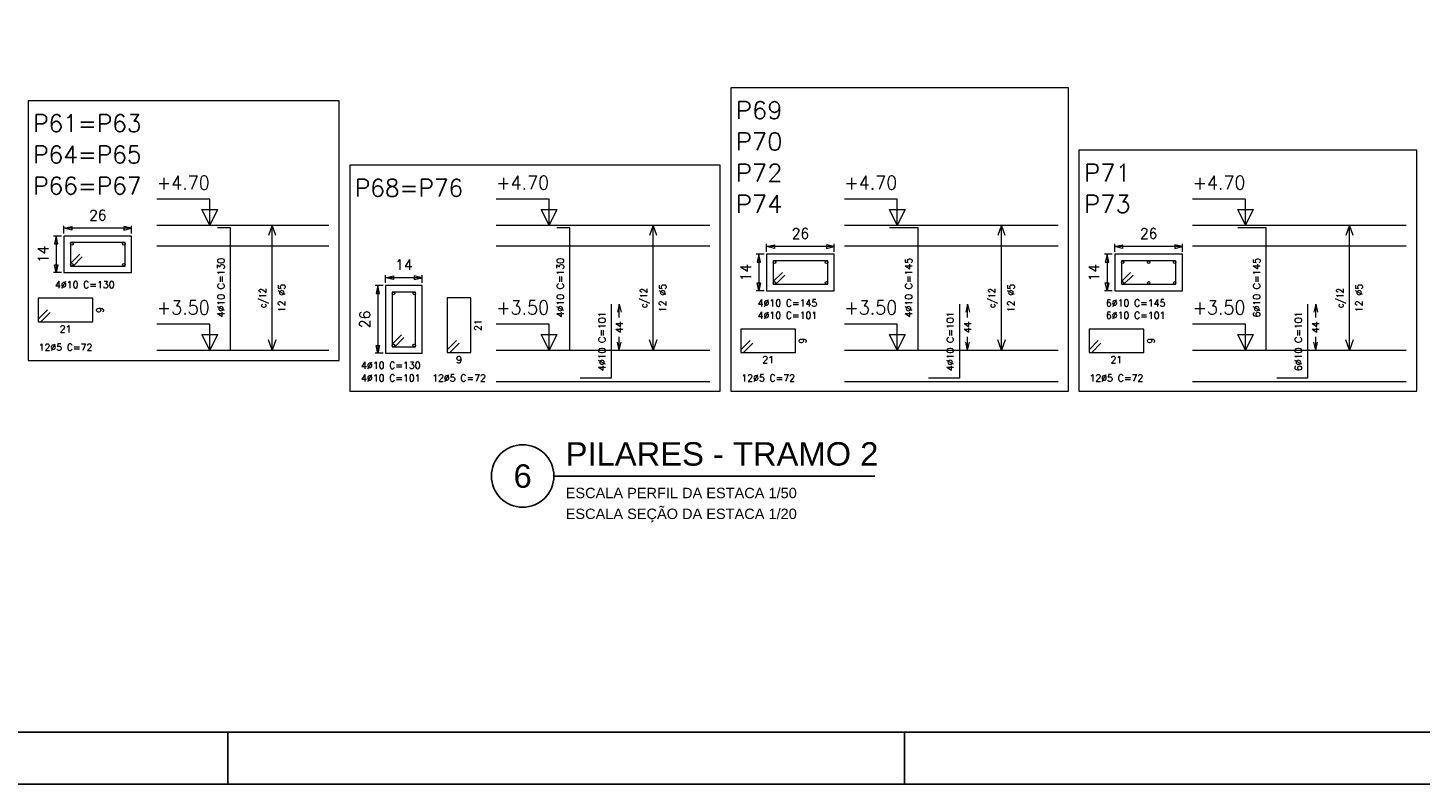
# Model space of a CAD drawing. Header units: millimetres. Extents: x -80 to 444, y 0 to 170.
# Tile 21 of 133: x 30 to 57, y 65 to 80. Entities that reach past the tile are written whole.
import ezdxf
from ezdxf.enums import TextEntityAlignment as Align

# ---------------------------------------------------------------- set-up
doc = ezdxf.new("R2010")
doc.units = ezdxf.units.MM
for name, color, linetype, lineweight in [('ARM_LONGITUDINAL', 3, 'Continuous', 0), ('ARM_TRANSVERSAL', 2, 'Continuous', 0), ('COMP_BARRAS', 3, 'Continuous', 9), ('COMP_ESTRIBOS', 2, 'Continuous', 9), ('COMP_INDNIVEL', 4, 'Continuous', 0), ('COMP_LAJE', 1, 'Continuous', 0), ('COMP_NIVEL', 4, 'Continuous', 15), ('COMP_TEXTOS', 5, 'Continuous', 0), ('QUADRO_PILAR', 8, 'Continuous', 20), ('REF_REFERENCIAS', 8, 'Continuous', 15), ('SEC_BARRAS', 3, 'Continuous', 9), ('SEC_COTAS', 4, 'Continuous', 0), ('SEC_DIM_PILAR', 4, 'Continuous', 9), ('SEC_ESTRIBO', 2, 'Continuous', 9), ('SEC_SECAO', 1, 'Continuous', 9)]:
    doc.layers.add(name, color=color, linetype=linetype, lineweight=lineweight)
doc.styles.add('CYPETXT', font='romans', dxfattribs={"height": 0.2})
doc.styles.get("Standard").update_dxf_attribs({"font": 'arial.ttf'})

msp = doc.modelspace()

# ---------------------------------------------------------------- linework, layer by layer
at = {"color": 2}
msp.add_line((40.3661, 70.9176), (46.5354, 70.9176), dxfattribs=at)
at = {"color": 1}
for p, q in [((34.1, 65), (34.1, 66)), ((47.1, 65), (47.1, 66))]:
    msp.add_line(p, q, dxfattribs=at)
at = {"color": 2}
msp.add_lwpolyline([(0, 124.4), (0, 65), (84.1, 65), (84.1, 124.4)], close=True, dxfattribs=at)
at = {"color": 6}
msp.add_lwpolyline([(2.5, 123.4), (2.5, 66), (83.1, 66), (83.1, 123.4)], close=True, dxfattribs=at)
at = {"color": 2}
msp.add_circle((39.7661, 70.9176), 0.6, dxfattribs=at)
at = {"layer": 'COMP_BARRAS'}
for p, q in [((41.4739, 72.7956), (41.4739, 74.2156)), ((48.1639, 72.7956), (48.1639, 74.2156)), ((54.8539, 72.7956), (54.8539, 74.2156)), ((41.4739, 72.7956), (40.8739, 72.7956)), ((48.1639, 72.7956), (47.5639, 72.7956)), ((54.8539, 72.7956), (54.2539, 72.7956))]:
    msp.add_line(p, q, dxfattribs=at)
for points in [[(34.1539, 73.3356), (34.1539, 75.6856), (33.9039, 75.6856)], [(40.6739, 73.3356), (40.6739, 75.6856), (40.4239, 75.6856)], [(47.3639, 73.3356), (47.3639, 75.6856), (46.8139, 75.6856)], [(54.0539, 73.3356), (54.0539, 75.6856), (53.5039, 75.6856)]]:
    msp.add_lwpolyline(points, dxfattribs=at)
at = {"layer": 'COMP_ESTRIBOS'}
for p, q in [((34.9539, 73.3356), (34.9539, 75.7356)), ((42.2739, 73.3356), (42.2739, 75.7356)), ((48.9639, 73.3356), (48.9639, 75.7356)), ((55.6539, 73.3356), (55.6539, 75.7356))]:
    msp.add_line(p, q, dxfattribs=at)
for points in [[(35.0239, 75.5356), (34.9539, 75.7356), (34.8839, 75.5356)], [(42.3439, 75.5356), (42.2739, 75.7356), (42.2039, 75.5356)], [(49.0339, 75.5356), (48.9639, 75.7356), (48.8939, 75.5356)], [(55.7239, 75.5356), (55.6539, 75.7356), (55.5839, 75.5356)], [(35.0239, 73.5356), (34.9539, 73.3356), (34.8839, 73.5356)], [(42.3439, 73.5356), (42.2739, 73.3356), (42.2039, 73.5356)], [(49.0339, 73.5356), (48.9639, 73.3356), (48.8939, 73.5356)], [(55.7239, 73.5356), (55.6539, 73.3356), (55.5839, 73.5356)]]:
    msp.add_lwpolyline(points, dxfattribs=at)
at = {"layer": 'COMP_INDNIVEL'}
for points in [[(33.7539, 75.7356), (33.7539, 76.2356), (32.7379, 76.2356)], [(40.2739, 75.7356), (40.2739, 76.2356), (39.2579, 76.2356)], [(46.9639, 75.7356), (46.9639, 76.2356), (45.9479, 76.2356)], [(53.6539, 75.7356), (53.6539, 76.2356), (52.6379, 76.2356)], [(33.7539, 73.3356), (33.7539, 73.8356), (32.7379, 73.8356)], [(40.2739, 73.3356), (40.2739, 73.8356), (39.2579, 73.8356)], [(46.9639, 73.3356), (46.9639, 73.8356), (45.9479, 73.8356)], [(53.6539, 73.3356), (53.6539, 73.8356), (52.6379, 73.8356)]]:
    msp.add_lwpolyline(points, dxfattribs=at)
for points in [[(33.7539, 75.7356), (33.6039, 76.0356), (33.9039, 76.0356), (33.7539, 75.7356)], [(40.2739, 75.7356), (40.1239, 76.0356), (40.4239, 76.0356), (40.2739, 75.7356)], [(46.9639, 75.7356), (46.8139, 76.0356), (47.1139, 76.0356), (46.9639, 75.7356)], [(53.6539, 75.7356), (53.5039, 76.0356), (53.8039, 76.0356), (53.6539, 75.7356)], [(33.7539, 73.3356), (33.6039, 73.6356), (33.9039, 73.6356), (33.7539, 73.3356)], [(40.2739, 73.3356), (40.1239, 73.6356), (40.4239, 73.6356), (40.2739, 73.3356)], [(46.9639, 73.3356), (46.8139, 73.6356), (47.1139, 73.6356), (46.9639, 73.3356)], [(53.6539, 73.3356), (53.5039, 73.6356), (53.8039, 73.6356), (53.6539, 73.3356)]]:
    msp.add_lwpolyline(points, close=True, dxfattribs=at)
at = {"layer": 'COMP_LAJE'}
for p, q in [((32.7379, 75.7356), (36.0439, 75.7356)), ((39.2579, 75.7356), (43.3639, 75.7356)), ((45.9479, 75.7356), (50.0539, 75.7356)), ((52.6379, 75.7356), (56.7439, 75.7356)), ((32.7379, 75.3356), (36.0439, 75.3356)), ((39.2579, 75.3356), (43.3639, 75.3356)), ((45.9479, 75.3356), (50.0539, 75.3356)), ((52.6379, 75.3356), (56.7439, 75.3356)), ((32.7379, 73.3356), (36.0439, 73.3356)), ((39.2579, 73.3356), (43.3639, 73.3356)), ((45.9479, 73.3356), (50.0539, 73.3356)), ((52.6379, 73.3356), (56.7439, 73.3356)), ((39.2579, 72.7356), (43.3639, 72.7356)), ((45.9479, 72.7356), (50.0539, 72.7356)), ((52.6379, 72.7356), (56.7439, 72.7356))]:
    msp.add_line(p, q, dxfattribs=at)
at = {"layer": 'COMP_TEXTOS'}
for p, q in [((41.6239, 74.2156), (41.5889, 74.0656)), ((41.6239, 74.2156), (41.6589, 74.0656)), ((41.6239, 73.9626), (41.6239, 74.2156)), ((48.3139, 74.2156), (48.2789, 74.0656)), ((48.3139, 74.2156), (48.3489, 74.0656)), ((48.3139, 73.9626), (48.3139, 74.2156)), ((55.0039, 74.2156), (54.9689, 74.0656)), ((55.0039, 74.2156), (55.0389, 74.0656)), ((55.0039, 73.9626), (55.0039, 74.2156)), ((41.6239, 73.3356), (41.6239, 73.5886)), ((48.3139, 73.3356), (48.3139, 73.5886)), ((55.0039, 73.3356), (55.0039, 73.5886)), ((41.6239, 73.3356), (41.5889, 73.4856)), ((41.6239, 73.3356), (41.6589, 73.4856)), ((48.3139, 73.3356), (48.2789, 73.4856)), ((48.3139, 73.3356), (48.3489, 73.4856)), ((55.0039, 73.3356), (54.9689, 73.4856)), ((55.0039, 73.3356), (55.0389, 73.4856))]:
    msp.add_line(p, q, dxfattribs=at)
at = {"layer": 'QUADRO_PILAR'}
for points in [[(30.2639, 73.1356), (36.2439, 73.1356), (36.2439, 78.1256), (30.2639, 78.1256), (30.2639, 73.1356)], [(43.7639, 72.5456), (50.2539, 72.5456), (50.2539, 78.3756), (43.7639, 78.3756), (43.7639, 72.5456)], [(50.4539, 72.5456), (56.9439, 72.5456), (56.9439, 77.1756), (50.4539, 77.1756), (50.4539, 72.5456)], [(36.4439, 72.5456), (43.5639, 72.5456), (43.5639, 76.8856), (36.4439, 76.8856), (36.4439, 72.5456)]]:
    msp.add_lwpolyline(points, close=True, dxfattribs=at)
at = {"layer": 'SEC_BARRAS'}
for centre in [(31.1039, 75.3756), (32.1039, 75.3756), (31.1039, 74.9756), (32.1039, 74.9756), (44.6039, 75.0256), (45.6039, 75.0256), (51.2939, 75.0256), (51.7939, 75.0256), (52.2939, 75.0256), (44.6039, 74.6256), (45.6039, 74.6256), (51.2939, 74.6256), (51.7939, 74.6256), (52.2939, 74.6256), (37.2839, 74.4256), (37.6839, 74.4256), (37.2839, 73.4256), (37.6839, 73.4256)]:
    msp.add_circle(centre, 0.025, dxfattribs=at)
at = {"layer": 'SEC_COTAS'}
for p, q in [((30.9539, 75.5756), (30.9539, 75.7256)), ((32.2539, 75.5756), (32.2539, 75.7256)), ((30.9039, 75.5256), (30.7539, 75.5256)), ((30.8039, 75.5256), (30.8039, 74.8256)), ((32.2539, 75.6756), (30.9539, 75.6756)), ((44.4039, 75.1756), (44.2539, 75.1756)), ((44.3039, 75.1756), (44.3039, 74.4756)), ((44.4539, 75.2256), (44.4539, 75.3756)), ((45.7539, 75.3256), (44.4539, 75.3256)), ((45.7539, 75.2256), (45.7539, 75.3756)), ((51.0939, 75.1756), (50.9439, 75.1756)), ((50.9939, 75.1756), (50.9939, 74.4756)), ((51.1439, 75.2256), (51.1439, 75.3756)), ((52.4439, 75.3256), (51.1439, 75.3256)), ((52.4439, 75.2256), (52.4439, 75.3756)), ((30.9039, 74.8256), (30.7539, 74.8256)), ((37.1339, 74.6256), (37.1339, 74.7756)), ((37.8339, 74.7256), (37.1339, 74.7256)), ((37.8339, 74.6256), (37.8339, 74.7756)), ((37.0839, 74.5756), (36.9339, 74.5756)), ((36.9839, 74.5756), (36.9839, 73.2756)), ((44.4039, 74.4756), (44.2539, 74.4756)), ((51.0939, 74.4756), (50.9439, 74.4756)), ((37.0839, 73.2756), (36.9339, 73.2756))]:
    msp.add_line(p, q, dxfattribs=at)
for points in [[(30.9539, 75.6756), (31.1039, 75.7106), (31.1039, 75.6406), (30.9539, 75.6756)], [(32.2539, 75.6756), (32.1039, 75.7106), (32.1039, 75.6406), (32.2539, 75.6756)], [(30.8039, 75.5256), (30.7689, 75.3756), (30.8389, 75.3756), (30.8039, 75.5256)], [(44.3039, 75.1756), (44.2689, 75.0256), (44.3389, 75.0256), (44.3039, 75.1756)], [(44.4539, 75.3256), (44.6039, 75.3606), (44.6039, 75.2906), (44.4539, 75.3256)], [(45.7539, 75.3256), (45.6039, 75.3606), (45.6039, 75.2906), (45.7539, 75.3256)], [(50.9939, 75.1756), (50.9589, 75.0256), (51.0289, 75.0256), (50.9939, 75.1756)], [(51.1439, 75.3256), (51.2939, 75.3606), (51.2939, 75.2906), (51.1439, 75.3256)], [(52.4439, 75.3256), (52.2939, 75.3606), (52.2939, 75.2906), (52.4439, 75.3256)], [(30.8039, 74.8256), (30.7689, 74.9756), (30.8389, 74.9756), (30.8039, 74.8256)], [(37.1339, 74.7256), (37.2839, 74.7606), (37.2839, 74.6906), (37.1339, 74.7256)], [(37.8339, 74.7256), (37.6839, 74.7606), (37.6839, 74.6906), (37.8339, 74.7256)], [(36.9839, 74.5756), (36.9489, 74.4256), (37.0189, 74.4256), (36.9839, 74.5756)], [(44.3039, 74.4756), (44.2689, 74.6256), (44.3389, 74.6256), (44.3039, 74.4756)], [(50.9939, 74.4756), (50.9589, 74.6256), (51.0289, 74.6256), (50.9939, 74.4756)], [(36.9839, 73.2756), (36.9489, 73.4256), (37.0189, 73.4256), (36.9839, 73.2756)]]:
    msp.add_lwpolyline(points, close=True, dxfattribs=at)
at = {"layer": 'SEC_ESTRIBO'}
for p, q in [((31.0789, 75.0006), (31.2557, 75.1774)), ((31.1289, 74.9506), (31.3057, 75.1274)), ((44.5789, 74.6506), (44.7557, 74.8274)), ((44.6289, 74.6006), (44.8057, 74.7774)), ((51.2689, 74.6506), (51.4457, 74.8274)), ((51.3189, 74.6006), (51.4957, 74.7774)), ((30.4589, 73.9306), (30.6357, 74.1074)), ((30.5089, 73.8806), (30.6857, 74.0574)), ((37.2589, 73.4506), (37.4357, 73.6274)), ((37.3089, 73.4006), (37.4857, 73.5774)), ((38.3189, 73.3406), (38.4957, 73.5174)), ((38.3689, 73.2906), (38.5457, 73.4674)), ((43.9589, 73.3406), (44.1357, 73.5174)), ((44.0089, 73.2906), (44.1857, 73.4674)), ((50.6489, 73.3406), (50.8257, 73.5174)), ((50.6989, 73.2906), (50.8757, 73.4674))]:
    msp.add_line(p, q, dxfattribs=at)
for points in [[(31.0789, 74.9506), (32.1289, 74.9506), (32.1289, 75.4006), (31.0789, 75.4006), (31.0789, 74.9506)], [(44.5789, 74.6006), (45.6289, 74.6006), (45.6289, 75.0506), (44.5789, 75.0506), (44.5789, 74.6006)], [(51.2689, 74.6006), (52.3189, 74.6006), (52.3189, 75.0506), (51.2689, 75.0506), (51.2689, 74.6006)], [(37.2589, 73.4006), (37.7089, 73.4006), (37.7089, 74.4506), (37.2589, 74.4506), (37.2589, 73.4006)], [(30.4589, 73.8806), (31.5089, 73.8806), (31.5089, 74.3306), (30.4589, 74.3306), (30.4589, 73.8806)], [(38.3189, 73.2906), (38.7689, 73.2906), (38.7689, 74.3406), (38.3189, 74.3406), (38.3189, 73.2906)], [(43.9589, 73.2906), (45.0089, 73.2906), (45.0089, 73.7406), (43.9589, 73.7406), (43.9589, 73.2906)], [(50.6489, 73.2906), (51.6989, 73.2906), (51.6989, 73.7406), (50.6489, 73.7406), (50.6489, 73.2906)]]:
    msp.add_lwpolyline(points, close=True, dxfattribs=at)
at = {"layer": 'SEC_SECAO'}
for points in [[(30.9539, 74.8256), (32.2539, 74.8256), (32.2539, 75.5256), (30.9539, 75.5256), (30.9539, 74.8256)], [(44.4539, 74.4756), (45.7539, 74.4756), (45.7539, 75.1756), (44.4539, 75.1756), (44.4539, 74.4756)], [(51.1439, 74.4756), (52.4439, 74.4756), (52.4439, 75.1756), (51.1439, 75.1756), (51.1439, 74.4756)], [(37.1339, 73.2756), (37.8339, 73.2756), (37.8339, 74.5756), (37.1339, 74.5756), (37.1339, 73.2756)]]:
    msp.add_lwpolyline(points, close=True, dxfattribs=at)

# ---------------------------------------------------------------- texts
at = {"color": 6}
msp.add_text('PILARES - TRAMO 2', height=0.45, dxfattribs=at).set_placement((40.5931, 71.1176))
msp.add_text('6', height=0.45, dxfattribs=at).set_placement((39.7661, 70.9176), align=Align.MIDDLE)
at = {"color": 2}
for s, p in [('ESCALA PERFIL DA ESTACA 1/50', (40.5931, 70.4919)), ('ESCALA SEÇÃO DA ESTACA 1/20', (40.5931, 70.0919))]:
    msp.add_text(s, height=0.2, dxfattribs=at).set_placement(p)
at = {"layer": 'ARM_LONGITUDINAL', "style": 'CYPETXT'}
for s, width, p, p2 in [('4%%c10 C=130', 0.883235, (30.7819, 74.5256), (31.9259, 74.5256)), ('4%%c10 C=145', 0.883235, (44.2819, 74.1756), (45.4259, 74.1756)), ('6%%c10 C=145', 0.883235, (50.9719, 74.1756), (52.1159, 74.1756)), ('4%%c10 C=101', 0.91, (44.2819, 73.9356), (45.4259, 73.9356)), ('6%%c10 C=101', 0.91, (50.9719, 73.9356), (52.1159, 73.9356)), ('4%%c10 C=130', 0.883235, (36.6619, 72.9756), (37.8059, 72.9756)), ('4%%c10 C=101', 0.91, (36.6619, 72.7356), (37.8059, 72.7356))]:
    msp.add_text(s, height=0.133333, dxfattribs=dict(at, width=width)).set_placement(p, p2, align=Align.FIT)
at = {"layer": 'ARM_TRANSVERSAL', "style": 'CYPETXT'}
for s, height, width, p, p2 in [('9', 0.1333, 1.1025, (31.7139, 74.0496), (31.7139, 74.1616)), ('21', 0.13333, 1.138065, (38.9739, 73.7036), (38.9739, 73.9276)), ('9', 0.1333, 1.1025, (45.2139, 73.4596), (45.2139, 73.5716)), ('9', 0.1333, 1.1025, (51.9039, 73.4596), (51.9039, 73.5716))]:
    msp.add_text(s, height=height, rotation=90, dxfattribs=dict(at, width=width)).set_placement(p, p2, align=Align.FIT)
for s, height, width, p, p2 in [('21', 0.13333, 1.138065, (30.8719, 73.6756), (31.0959, 73.6756)), ('12%%c5 C=72', 0.133333, 0.88337, (30.4679, 73.3256), (31.4999, 73.3256)), ('9', 0.1333, 1.1025, (38.4879, 73.0856), (38.5999, 73.0856)), ('21', 0.13333, 1.138065, (44.3719, 73.0856), (44.5959, 73.0856)), ('21', 0.13333, 1.138065, (51.0619, 73.0856), (51.2859, 73.0856)), ('12%%c5 C=72', 0.133333, 0.88337, (38.0279, 72.7356), (39.0599, 72.7356)), ('12%%c5 C=72', 0.133333, 0.88337, (43.9679, 72.7356), (44.9999, 72.7356)), ('12%%c5 C=72', 0.133333, 0.88337, (50.6579, 72.7356), (51.6899, 72.7356))]:
    msp.add_text(s, height=height, dxfattribs=dict(at, width=width)).set_placement(p, p2, align=Align.FIT)
at = {"layer": 'COMP_NIVEL', "style": 'CYPETXT', "width": 0.860323}
for s, p, p2 in [('+4.70', (32.7379, 76.419), (33.7539, 76.419)), ('+4.70', (39.2579, 76.419), (40.2739, 76.419)), ('+4.70', (45.9479, 76.419), (46.9639, 76.419)), ('+4.70', (52.6379, 76.419), (53.6539, 76.419)), ('+3.50', (32.7379, 74.019), (33.7539, 74.019)), ('+3.50', (39.2579, 74.019), (40.2739, 74.019)), ('+3.50', (45.9479, 74.019), (46.9639, 74.019)), ('+3.50', (52.6379, 74.019), (53.6539, 74.019))]:
    msp.add_text(s, height=0.26667, dxfattribs=at).set_placement(p, p2, align=Align.FIT)
at = {"layer": 'COMP_TEXTOS', "style": 'CYPETXT'}
for s, height, width, p, p2 in [('4%%c10 C=130', 0.133333, 0.883235, (34.0372, 73.9636), (34.0372, 75.1076)), ('4%%c10 C=130', 0.133333, 0.883235, (40.5572, 73.9636), (40.5572, 75.1076)), ('4%%c10 C=145', 0.133333, 0.883235, (47.2472, 73.9636), (47.2472, 75.1076)), ('6%%c10 C=145', 0.133333, 0.883235, (53.9372, 73.9636), (53.9372, 75.1076)), ('c/12', 0.13333, 0.777273, (34.8372, 74.1456), (34.8372, 74.5256)), ('12 %%c5', 0.13333, 0.889794, (35.2039, 74.0616), (35.2039, 74.6096)), ('c/12', 0.13333, 0.777273, (42.1572, 74.1456), (42.1572, 74.5256)), ('12 %%c5', 0.13333, 0.889794, (42.5239, 74.0616), (42.5239, 74.6096)), ('c/12', 0.13333, 0.777273, (48.8472, 74.1456), (48.8472, 74.5256)), ('12 %%c5', 0.13333, 0.889794, (49.2139, 74.0616), (49.2139, 74.6096)), ('c/12', 0.13333, 0.777273, (55.5372, 74.1456), (55.5372, 74.5256)), ('12 %%c5', 0.13333, 0.889794, (55.9039, 74.0616), (55.9039, 74.6096)), ('4%%c10 C=101', 0.133333, 0.91, (41.3572, 72.9336), (41.3572, 74.0776)), ('44', 0.13333, 0.928421, (41.6905, 73.6636), (41.6905, 73.8876)), ('4%%c10 C=101', 0.133333, 0.91, (48.0472, 72.9336), (48.0472, 74.0776)), ('44', 0.13333, 0.928421, (48.3805, 73.6636), (48.3805, 73.8876)), ('6%%c10 C=101', 0.133333, 0.91, (54.7372, 72.9336), (54.7372, 74.0776)), ('44', 0.13333, 0.928421, (55.0705, 73.6636), (55.0705, 73.8876))]:
    msp.add_text(s, height=height, rotation=90, dxfattribs=dict(at, width=width)).set_placement(p, p2, align=Align.FIT)
at = {"layer": 'REF_REFERENCIAS', "style": 'CYPETXT'}
for s, width, p, p2 in [('P69', 0.989211, (43.8639, 77.7756), (44.7589, 77.7756)), ('P61=P63', 0.903724, (30.3639, 77.5256), (32.4439, 77.5256)), ('P70', 0.972155, (43.8639, 77.1756), (44.7589, 77.1756)), ('P64=P65', 0.903724, (30.3639, 76.9256), (32.4439, 76.9256)), ('P72', 0.972155, (43.8639, 76.5756), (44.7589, 76.5756)), ('P71', 1.084327, (50.5539, 76.5756), (51.4489, 76.5756)), ('P66=P67', 0.903724, (30.3639, 76.3256), (32.4439, 76.3256)), ('P68=P76', 0.903724, (36.5439, 76.2856), (38.6239, 76.2856)), ('P74', 0.955678, (43.8639, 75.9756), (44.7589, 75.9756)), ('P73', 0.972155, (50.5539, 75.9756), (51.4489, 75.9756))]:
    msp.add_text(s, height=0.33333, dxfattribs=dict(at, width=width)).set_placement(p, p2, align=Align.FIT)
at = {"layer": 'SEC_DIM_PILAR', "style": 'CYPETXT'}
for s, width, p, p2 in [('26', 0.953514, (31.4359, 75.8256), (31.7719, 75.8256)), ('26', 0.953514, (44.9359, 75.4756), (45.2719, 75.4756)), ('26', 0.953514, (51.6259, 75.4756), (51.9619, 75.4756)), ('14', 0.928421, (37.3159, 74.8756), (37.6519, 74.8756))]:
    msp.add_text(s, height=0.2, dxfattribs=dict(at, width=width)).set_placement(p, p2, align=Align.FIT)
for s, width, p, p2 in [('14', 0.928421, (30.6539, 75.0076), (30.6539, 75.3436)), ('14', 0.928421, (44.1539, 74.6576), (44.1539, 74.9936)), ('14', 0.928421, (50.8439, 74.6576), (50.8439, 74.9936)), ('26', 0.953514, (36.8339, 73.7576), (36.8339, 74.0936))]:
    msp.add_text(s, height=0.2, rotation=90, dxfattribs=dict(at, width=width)).set_placement(p, p2, align=Align.FIT)

doc.saveas('drawing.dxf')
